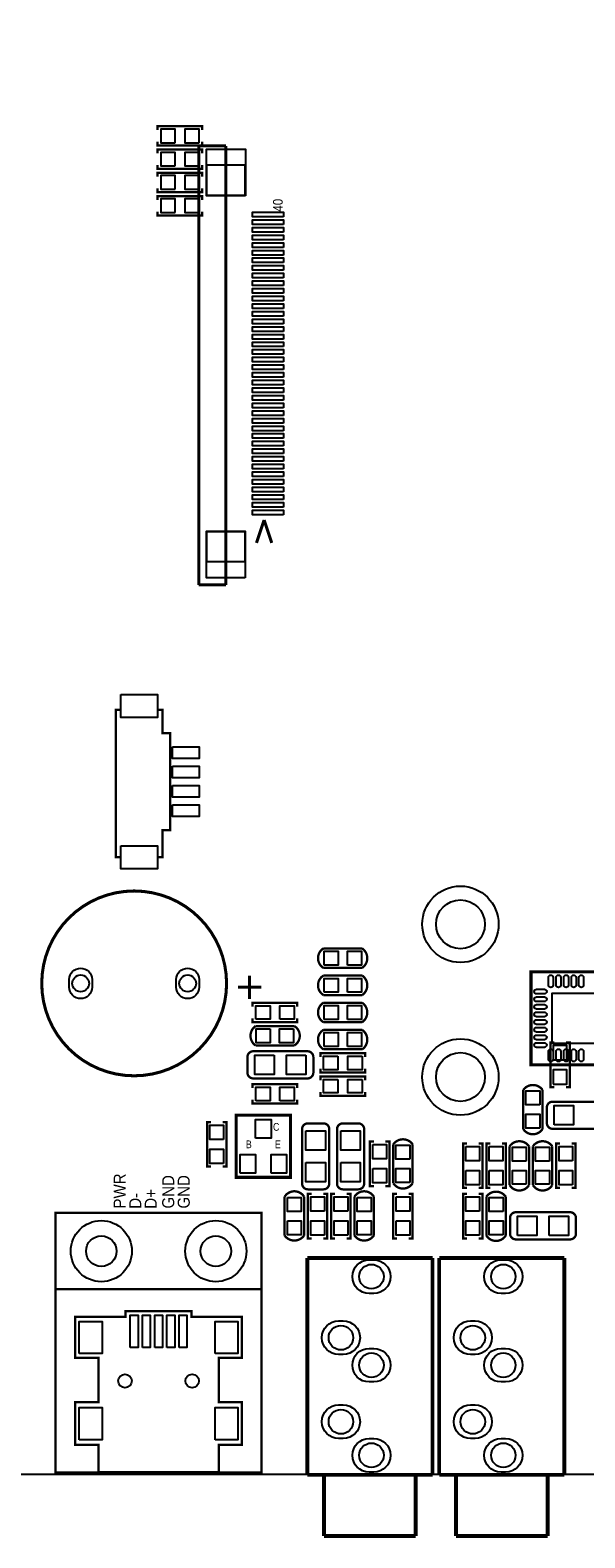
# Model space of a CAD drawing. Header units: millimetres. Extents: x -19 to 194, y -4 to 174.
# Tile 4 of 7: x 78 to 114, y -4 to 95. Entities that reach past the tile are written whole.
import ezdxf

# ---------------------------------------------------------------- set-up
doc = ezdxf.new("R2010")
doc.units = ezdxf.units.MM
doc.header["$MEASUREMENT"] = 0
doc.layers.get('0').update_dxf_attribs({"linetype": 'CONTINUOUS'})
for name, color, linetype in [('DRILL', 4, 'CONTINUOUS'), ('OUTLINE', 3, 'CONTINUOUS'), ('PADS_BOT', 8, 'CONTINUOUS'), ('PADS_TOP', 7, 'CONTINUOUS'), ('SILK_BOT', 5, 'CONTINUOUS'), ('SILK_TOP', 6, 'CONTINUOUS')]:
    doc.layers.add(name, color=color, linetype=linetype)
doc.styles.get("Standard").update_dxf_attribs({"font": 'txt', "height": 2})

# ---------------------------------------------------------------- blocks, each defined once
blk = doc.blocks.new('FIGURE_CIRCLE')
blk.add_circle((0, 0), 0.5)

msp = doc.modelspace()

# ---------------------------------------------------------------- linework, layer by layer
at = {"layer": 'OUTLINE'}
msp.add_lwpolyline([(3.999992, 0), (175.999902, 0, 0.414214), (179.999894, 3.999992), (179.999894, 126.000002, 0.414214), (175.999902, 129.999994), (3.999992, 129.999994, 0.414214), (0, 126.000002), (0, 3.999992, 0.414214)], format="xyb", close=True, dxfattribs=at)
at = {"layer": 'PADS_BOT'}
for points in [[(87.3125, 87.1855), (87.3125, 88.0745), (86.3727, 88.0745), (86.3727, 87.1855)], [(88.8873, 87.1855), (88.8873, 88.0745), (87.9475, 88.0745), (87.9475, 87.1855)], [(87.3125, 85.6615), (87.3125, 86.5505), (86.3727, 86.5505), (86.3727, 85.6615)], [(88.8873, 85.6615), (88.8873, 86.5505), (87.9475, 86.5505), (87.9475, 85.6615)], [(87.3125, 84.1375), (87.3125, 85.0265), (86.3727, 85.0265), (86.3727, 84.1375)], [(88.8873, 84.1375), (88.8873, 85.0265), (87.9475, 85.0265), (87.9475, 84.1375)], [(87.3125, 82.6135), (87.3125, 83.5025), (86.3727, 83.5025), (86.3727, 82.6135)], [(88.8873, 82.6135), (88.8873, 83.5025), (87.9475, 83.5025), (87.9475, 82.6135)], [(112.0775, 27.1145), (112.9665, 27.1145), (112.9665, 28.0543), (112.0775, 28.0543)], [(112.0775, 25.5397), (112.9665, 25.5397), (112.9665, 26.4795), (112.0775, 26.4795)]]:
    msp.add_lwpolyline(points, close=True, dxfattribs=at)
for points in [[(80.38004, 31.881051), (80.38004, 32.380949, -1), (81.880139, 32.380949), (81.880139, 31.881051, -1)], [(87.387951, 31.881051), (87.387951, 32.380949, -1), (88.888049, 32.380949), (88.888049, 31.881051, -1)], [(100.32252, 11.827383), (100.02252, 11.827383, -1), (100.02252, 14.027277), (100.32252, 14.027277, -1)], [(108.95852, 11.827383), (108.65852, 11.827383, -1), (108.65852, 14.027277), (108.95852, 14.027277, -1)], [(98.322524, 7.827391), (98.022524, 7.827391, -1), (98.022524, 10.027285), (98.322524, 10.027285, -1)], [(106.958524, 7.827391), (106.658524, 7.827391, -1), (106.658524, 10.027285), (106.958524, 10.027285, -1)], [(100.32252, 6.027547), (100.02252, 6.027547, -1), (100.02252, 8.227441), (100.32252, 8.227441, -1)], [(108.95852, 6.027547), (108.65852, 6.027547, -1), (108.65852, 8.227441), (108.95852, 8.227441, -1)], [(98.322524, 2.327529), (98.022524, 2.327529, -1), (98.022524, 4.527423), (98.322524, 4.527423, -1)], [(106.958524, 2.327529), (106.658524, 2.327529, -1), (106.658524, 4.527423), (106.958524, 4.527423, -1)], [(100.32252, 0.127381), (100.02252, 0.127381, -1), (100.02252, 2.327275), (100.32252, 2.327275, -1)], [(108.95852, 0.127381), (108.65852, 0.127381, -1), (108.65852, 2.327275), (108.95852, 2.327275, -1)]]:
    msp.add_lwpolyline(points, format="xyb", close=True, dxfattribs=at)
for centre, radius in [((105.999991, 35.999903), 2.499995), ((105.999991, 25.999897), 2.499995), ((82.482995, 14.596008), 1.999996), ((89.983005, 14.596008), 1.999996)]:
    msp.add_circle(centre, radius, dxfattribs=at)
at = {"layer": 'PADS_TOP'}
for points in [[(91.91752, 83.71332), (89.37752, 83.71332), (89.37752, 86.76132), (91.91752, 86.76132)], [(94.40926, 82.329274), (92.37726, 82.329274), (92.37726, 82.634074), (94.40926, 82.634074)], [(94.40926, 81.829148), (92.37726, 81.829148), (92.37726, 82.133948), (94.40926, 82.133948)], [(94.40926, 81.329022), (92.37726, 81.329022), (92.37726, 81.633822), (94.40926, 81.633822)], [(94.40926, 80.828896), (92.37726, 80.828896), (92.37726, 81.133696), (94.40926, 81.133696)], [(94.40926, 80.32877), (92.37726, 80.32877), (92.37726, 80.63357), (94.40926, 80.63357)], [(94.40926, 79.828644), (92.37726, 79.828644), (92.37726, 80.133444), (94.40926, 80.133444)], [(94.40926, 79.328518), (92.37726, 79.328518), (92.37726, 79.633318), (94.40926, 79.633318)], [(94.40926, 78.828392), (92.37726, 78.828392), (92.37726, 79.133192), (94.40926, 79.133192)], [(94.40926, 78.328266), (92.37726, 78.328266), (92.37726, 78.633066), (94.40926, 78.633066)], [(94.40926, 77.82814), (92.37726, 77.82814), (92.37726, 78.13294), (94.40926, 78.13294)], [(94.40926, 77.328014), (92.37726, 77.328014), (92.37726, 77.632814), (94.40926, 77.632814)], [(94.40926, 76.827888), (92.37726, 76.827888), (92.37726, 77.132688), (94.40926, 77.132688)], [(94.40926, 76.327762), (92.37726, 76.327762), (92.37726, 76.632562), (94.40926, 76.632562)], [(94.40926, 75.827636), (92.37726, 75.827636), (92.37726, 76.132436), (94.40926, 76.132436)], [(94.40926, 75.32751), (92.37726, 75.32751), (92.37726, 75.63231), (94.40926, 75.63231)], [(94.40926, 74.827384), (92.37726, 74.827384), (92.37726, 75.132184), (94.40926, 75.132184)], [(94.40926, 74.327258), (92.37726, 74.327258), (92.37726, 74.632058), (94.40926, 74.632058)], [(94.40926, 73.827132), (92.37726, 73.827132), (92.37726, 74.131932), (94.40926, 74.131932)], [(94.40926, 73.327006), (92.37726, 73.327006), (92.37726, 73.631806), (94.40926, 73.631806)], [(94.40926, 72.82688), (92.37726, 72.82688), (92.37726, 73.13168), (94.40926, 73.13168)], [(94.40926, 72.326754), (92.37726, 72.326754), (92.37726, 72.631554), (94.40926, 72.631554)], [(94.40926, 71.826628), (92.37726, 71.826628), (92.37726, 72.131428), (94.40926, 72.131428)], [(94.40926, 71.326502), (92.37726, 71.326502), (92.37726, 71.631302), (94.40926, 71.631302)], [(94.40926, 70.826376), (92.37726, 70.826376), (92.37726, 71.131176), (94.40926, 71.131176)], [(94.40926, 70.32625), (92.37726, 70.32625), (92.37726, 70.63105), (94.40926, 70.63105)], [(94.40926, 69.826124), (92.37726, 69.826124), (92.37726, 70.130924), (94.40926, 70.130924)], [(94.40926, 69.325998), (92.37726, 69.325998), (92.37726, 69.630798), (94.40926, 69.630798)], [(94.40926, 68.825872), (92.37726, 68.825872), (92.37726, 69.130672), (94.40926, 69.130672)], [(94.40926, 68.325746), (92.37726, 68.325746), (92.37726, 68.630546), (94.40926, 68.630546)], [(94.40926, 67.82562), (92.37726, 67.82562), (92.37726, 68.13042), (94.40926, 68.13042)], [(94.40926, 67.325494), (92.37726, 67.325494), (92.37726, 67.630294), (94.40926, 67.630294)], [(94.40926, 66.825368), (92.37726, 66.825368), (92.37726, 67.130168), (94.40926, 67.130168)], [(94.40926, 66.325242), (92.37726, 66.325242), (92.37726, 66.630042), (94.40926, 66.630042)], [(94.40926, 65.825116), (92.37726, 65.825116), (92.37726, 66.129916), (94.40926, 66.129916)], [(94.40926, 65.32499), (92.37726, 65.32499), (92.37726, 65.62979), (94.40926, 65.62979)], [(94.40926, 64.824864), (92.37726, 64.824864), (92.37726, 65.129664), (94.40926, 65.129664)], [(94.40926, 64.324738), (92.37726, 64.324738), (92.37726, 64.629538), (94.40926, 64.629538)], [(94.40926, 63.824612), (92.37726, 63.824612), (92.37726, 64.129412), (94.40926, 64.129412)], [(94.40926, 63.324486), (92.37726, 63.324486), (92.37726, 63.629286), (94.40926, 63.629286)], [(94.40926, 62.82436), (92.37726, 62.82436), (92.37726, 63.12916), (94.40926, 63.12916)], [(91.90482, 58.69178), (89.36482, 58.69178), (89.36482, 61.73978), (91.90482, 61.73978)], [(83.7692, 51.0413), (86.1568, 51.0413), (86.1568, 49.5427), (83.7692, 49.5427)], [(87.1347, 47.625), (88.8873, 47.625), (88.8873, 46.863), (87.1347, 46.863)], [(87.1347, 46.355), (88.8873, 46.355), (88.8873, 45.593), (87.1347, 45.593)], [(87.1347, 45.085), (88.8873, 45.085), (88.8873, 44.323), (87.1347, 44.323)], [(87.1347, 43.815), (88.8873, 43.815), (88.8873, 43.053), (87.1347, 43.053)], [(83.7692, 41.1353), (86.1568, 41.1353), (86.1568, 39.6367), (83.7692, 39.6367)], [(97.0788, 33.3248), (97.0788, 34.2392), (97.9932, 34.2392), (97.9932, 33.3248)], [(98.6028, 33.3248), (98.6028, 34.2392), (99.5172, 34.2392), (99.5172, 33.3248)], [(97.0788, 31.5468), (97.0788, 32.4612), (97.9932, 32.4612), (97.9932, 31.5468)], [(98.6028, 31.5468), (98.6028, 32.4612), (99.5172, 32.4612), (99.5172, 31.5468)], [(92.5957, 29.7815), (92.5957, 30.6705), (93.5355, 30.6705), (93.5355, 29.7815)], [(94.1705, 29.7815), (94.1705, 30.6705), (95.1103, 30.6705), (95.1103, 29.7815)], [(97.0788, 29.7688), (97.0788, 30.6832), (97.9932, 30.6832), (97.9932, 29.7688)], [(98.6028, 29.7688), (98.6028, 30.6832), (99.5172, 30.6832), (99.5172, 29.7688)], [(115.316, 31.496), (115.316, 28.194), (112.014, 28.194), (112.014, 31.496)], [(93.5482, 29.1592), (93.5482, 28.2448), (92.6338, 28.2448), (92.6338, 29.1592)], [(95.0722, 29.1592), (95.0722, 28.2448), (94.1578, 28.2448), (94.1578, 29.1592)], [(97.0788, 27.9908), (97.0788, 28.9052), (97.9932, 28.9052), (97.9932, 27.9908)], [(98.6028, 27.9908), (98.6028, 28.9052), (99.5172, 28.9052), (99.5172, 27.9908)], [(93.8022, 27.432), (93.8022, 26.162), (92.5322, 26.162), (92.5322, 27.432)], [(95.885, 27.432), (95.885, 26.162), (94.615, 26.162), (94.615, 27.432)], [(97.9805, 27.3685), (97.9805, 26.4795), (97.0407, 26.4795), (97.0407, 27.3685)], [(99.5553, 27.3685), (99.5553, 26.4795), (98.6155, 26.4795), (98.6155, 27.3685)], [(97.9805, 25.8445), (97.9805, 24.9555), (97.0407, 24.9555), (97.0407, 25.8445)], [(99.5553, 25.8445), (99.5553, 24.9555), (98.6155, 24.9555), (98.6155, 25.8445)], [(92.5957, 24.4475), (92.5957, 25.3365), (93.5355, 25.3365), (93.5355, 24.4475)], [(94.1705, 24.4475), (94.1705, 25.3365), (95.1103, 25.3365), (95.1103, 24.4475)], [(111.2012, 24.1808), (110.2868, 24.1808), (110.2868, 25.0952), (111.2012, 25.0952)], [(112.141, 22.86), (112.141, 24.13), (113.411, 24.13), (113.411, 22.86)], [(90.4875, 21.9075), (89.5985, 21.9075), (89.5985, 22.8473), (90.4875, 22.8473)], [(92.583, 21.9964), (92.583, 23.2156), (93.599, 23.2156), (93.599, 21.9964)], [(111.2012, 22.6568), (110.2868, 22.6568), (110.2868, 23.5712), (111.2012, 23.5712)], [(95.885, 22.479), (97.155, 22.479), (97.155, 21.209), (95.885, 21.209)], [(98.171, 22.479), (99.441, 22.479), (99.441, 21.209), (98.171, 21.209)], [(90.4875, 20.3327), (89.5985, 20.3327), (89.5985, 21.2725), (90.4875, 21.2725)], [(91.567, 19.7104), (91.567, 20.9296), (92.583, 20.9296), (92.583, 19.7104)], [(93.599, 19.7104), (93.599, 20.9296), (94.615, 20.9296), (94.615, 19.7104)], [(100.2665, 21.5773), (101.1555, 21.5773), (101.1555, 20.6375), (100.2665, 20.6375)], [(102.6922, 20.6248), (101.7778, 20.6248), (101.7778, 21.5392), (102.6922, 21.5392)], [(106.3625, 21.4503), (107.2515, 21.4503), (107.2515, 20.5105), (106.3625, 20.5105)], [(107.8865, 21.4503), (108.7755, 21.4503), (108.7755, 20.5105), (107.8865, 20.5105)], [(110.3122, 20.4978), (109.3978, 20.4978), (109.3978, 21.4122), (110.3122, 21.4122)], [(111.8362, 20.4978), (110.9218, 20.4978), (110.9218, 21.4122), (111.8362, 21.4122)], [(113.3475, 20.5105), (112.4585, 20.5105), (112.4585, 21.4503), (113.3475, 21.4503)], [(95.885, 20.3962), (97.155, 20.3962), (97.155, 19.1262), (95.885, 19.1262)], [(98.171, 20.3962), (99.441, 20.3962), (99.441, 19.1262), (98.171, 19.1262)], [(100.2665, 20.0025), (101.1555, 20.0025), (101.1555, 19.0627), (100.2665, 19.0627)], [(102.6922, 19.1008), (101.7778, 19.1008), (101.7778, 20.0152), (102.6922, 20.0152)], [(106.3625, 19.8755), (107.2515, 19.8755), (107.2515, 18.9357), (106.3625, 18.9357)], [(107.8865, 19.8755), (108.7755, 19.8755), (108.7755, 18.9357), (107.8865, 18.9357)], [(110.3122, 18.9738), (109.3978, 18.9738), (109.3978, 19.8882), (110.3122, 19.8882)], [(111.8362, 18.9738), (110.9218, 18.9738), (110.9218, 19.8882), (111.8362, 19.8882)], [(113.3475, 18.9357), (112.4585, 18.9357), (112.4585, 19.8755), (113.3475, 19.8755)], [(94.6658, 18.1102), (95.5802, 18.1102), (95.5802, 17.1958), (94.6658, 17.1958)], [(97.0915, 17.2085), (96.2025, 17.2085), (96.2025, 18.1483), (97.0915, 18.1483)], [(98.6155, 17.2085), (97.7265, 17.2085), (97.7265, 18.1483), (98.6155, 18.1483)], [(99.2378, 18.1102), (100.1522, 18.1102), (100.1522, 17.1958), (99.2378, 17.1958)], [(101.7905, 18.1483), (102.6795, 18.1483), (102.6795, 17.2085), (101.7905, 17.2085)], [(107.2515, 17.2085), (106.3625, 17.2085), (106.3625, 18.1483), (107.2515, 18.1483)], [(108.7882, 17.1958), (107.8738, 17.1958), (107.8738, 18.1102), (108.7882, 18.1102)], [(109.728, 15.621), (109.728, 16.891), (110.998, 16.891), (110.998, 15.621)], [(111.8108, 15.621), (111.8108, 16.891), (113.0808, 16.891), (113.0808, 15.621)], [(94.6658, 16.5862), (95.5802, 16.5862), (95.5802, 15.6718), (94.6658, 15.6718)], [(97.0915, 15.6337), (96.2025, 15.6337), (96.2025, 16.5735), (97.0915, 16.5735)], [(98.6155, 15.6337), (97.7265, 15.6337), (97.7265, 16.5735), (98.6155, 16.5735)], [(99.2378, 16.5862), (100.1522, 16.5862), (100.1522, 15.6718), (99.2378, 15.6718)], [(101.7905, 16.5735), (102.6795, 16.5735), (102.6795, 15.6337), (101.7905, 15.6337)], [(107.2515, 15.6337), (106.3625, 15.6337), (106.3625, 16.5735), (107.2515, 16.5735)], [(108.7882, 15.6718), (107.8738, 15.6718), (107.8738, 16.5862), (108.7882, 16.5862)], [(81.033595, 7.891805), (81.033595, 10.000005), (82.532195, 10.000005), (82.532195, 7.891805)], [(84.379105, 8.291805), (84.379105, 10.400005), (84.887105, 10.400005), (84.887105, 8.291805)], [(85.1789, 8.291805), (85.1789, 10.400005), (85.6869, 10.400005), (85.6869, 8.291805)], [(85.979, 8.291805), (85.979, 10.400005), (86.487, 10.400005), (86.487, 8.291805)], [(86.7791, 8.291805), (86.7791, 10.400005), (87.2871, 10.400005), (87.2871, 8.291805)], [(87.578895, 8.291805), (87.578895, 10.400005), (88.086895, 10.400005), (88.086895, 8.291805)], [(89.933805, 7.891805), (89.933805, 10.000005), (91.432405, 10.000005), (91.432405, 7.891805)], [(81.033595, 2.241804), (81.033595, 4.350004), (82.532195, 4.350004), (82.532195, 2.241804)], [(89.933805, 2.241804), (89.933805, 4.350004), (91.432405, 4.350004), (91.432405, 2.241804)]]:
    msp.add_lwpolyline(points, close=True, dxfattribs=at)
for points in [[(80.38004, 31.881051), (80.38004, 32.380949, -1), (81.880139, 32.380949), (81.880139, 31.881051, -1)], [(87.387951, 31.881051), (87.387951, 32.380949, -1), (88.888049, 32.380949), (88.888049, 31.881051, -1)], [(111.762591, 32.015989), (111.762591, 32.523989, -1), (112.067391, 32.523989), (112.067391, 32.015989, -1)], [(112.26259, 32.015989), (112.26259, 32.523989, -1), (112.56739, 32.523989), (112.56739, 32.015989, -1)], [(112.762589, 32.015989), (112.762589, 32.523989, -1), (113.067389, 32.523989), (113.067389, 32.015989, -1)], [(113.262588, 32.015989), (113.262588, 32.523989, -1), (113.567388, 32.523989), (113.567388, 32.015989, -1)], [(113.762612, 32.015989), (113.762612, 32.523989, -1), (114.067412, 32.523989), (114.067412, 32.015989, -1)], [(110.986011, 31.747409), (111.494011, 31.747409, -1), (111.494011, 31.442609), (110.986011, 31.442609, -1)], [(110.986011, 31.24741), (111.494011, 31.24741, -1), (111.494011, 30.94261), (110.986011, 30.94261, -1)], [(110.986011, 30.747411), (111.494011, 30.747411, -1), (111.494011, 30.442611), (110.986011, 30.442611, -1)], [(110.986011, 30.247412), (111.494011, 30.247412, -1), (111.494011, 29.942612), (110.986011, 29.942612, -1)], [(110.986011, 29.747388), (111.494011, 29.747388, -1), (111.494011, 29.442588), (110.986011, 29.442588, -1)], [(110.986011, 29.247389), (111.494011, 29.247389, -1), (111.494011, 28.942589), (110.986011, 28.942589, -1)], [(110.986011, 28.74739), (111.494011, 28.74739, -1), (111.494011, 28.44259), (110.986011, 28.44259, -1)], [(110.986011, 28.247391), (111.494011, 28.247391, -1), (111.494011, 27.942591), (110.986011, 27.942591, -1)], [(111.762591, 27.166011), (111.762591, 27.674011, -1), (112.067391, 27.674011), (112.067391, 27.166011, -1)], [(112.26259, 27.166011), (112.26259, 27.674011, -1), (112.56739, 27.674011), (112.56739, 27.166011, -1)], [(112.762589, 27.166011), (112.762589, 27.674011, -1), (113.067389, 27.674011), (113.067389, 27.166011, -1)], [(113.262588, 27.166011), (113.262588, 27.674011, -1), (113.567388, 27.674011), (113.567388, 27.166011, -1)], [(113.762612, 27.166011), (113.762612, 27.674011, -1), (114.067412, 27.674011), (114.067412, 27.166011, -1)], [(100.32252, 11.827383), (100.02252, 11.827383, -1), (100.02252, 14.027277), (100.32252, 14.027277, -1)], [(108.95852, 11.827383), (108.65852, 11.827383, -1), (108.65852, 14.027277), (108.95852, 14.027277, -1)], [(98.322524, 7.827391), (98.022524, 7.827391, -1), (98.022524, 10.027285), (98.322524, 10.027285, -1)], [(106.958524, 7.827391), (106.658524, 7.827391, -1), (106.658524, 10.027285), (106.958524, 10.027285, -1)], [(100.32252, 6.027547), (100.02252, 6.027547, -1), (100.02252, 8.227441), (100.32252, 8.227441, -1)], [(108.95852, 6.027547), (108.65852, 6.027547, -1), (108.65852, 8.227441), (108.95852, 8.227441, -1)], [(98.322524, 2.327529), (98.022524, 2.327529, -1), (98.022524, 4.527423), (98.322524, 4.527423, -1)], [(106.958524, 2.327529), (106.658524, 2.327529, -1), (106.658524, 4.527423), (106.958524, 4.527423, -1)], [(100.32252, 0.127381), (100.02252, 0.127381, -1), (100.02252, 2.327275), (100.32252, 2.327275, -1)], [(108.95852, 0.127381), (108.65852, 0.127381, -1), (108.65852, 2.327275), (108.95852, 2.327275, -1)]]:
    msp.add_lwpolyline(points, format="xyb", close=True, dxfattribs=at)
for centre, radius in [((105.999991, 35.999903), 2.499995), ((105.999991, 25.999897), 2.499995), ((82.482995, 14.596008), 1.999996), ((89.983005, 14.596008), 1.999996)]:
    msp.add_circle(centre, radius, dxfattribs=at)
at = {"layer": 'SILK_BOT', "const_width": 0.1524}
for points in [[(89.0905, 88.011), (89.0905, 88.265), (86.1695, 88.265), (86.1695, 88.011)], [(89.0905, 87.249), (89.0905, 86.995), (86.1695, 86.995), (86.1695, 87.249)], [(89.0905, 86.487), (89.0905, 86.741), (86.1695, 86.741), (86.1695, 86.487)], [(89.0905, 85.725), (89.0905, 85.471), (86.1695, 85.471), (86.1695, 85.725)], [(89.0905, 84.963), (89.0905, 85.217), (86.1695, 85.217), (86.1695, 84.963)], [(89.0905, 84.201), (89.0905, 83.947), (86.1695, 83.947), (86.1695, 84.201)], [(89.0905, 83.439), (89.0905, 83.693), (86.1695, 83.693), (86.1695, 83.439)], [(89.0905, 82.677), (89.0905, 82.423), (86.1695, 82.423), (86.1695, 82.677)], [(112.141, 25.3365), (111.887, 25.3365), (111.887, 28.2575), (112.141, 28.2575)], [(112.903, 25.3365), (113.157, 25.3365), (113.157, 28.2575), (112.903, 28.2575)]]:
    msp.add_lwpolyline(points, dxfattribs=at)
at = {"layer": 'SILK_TOP'}
for points, const_width in [([(90.640916, 86.976966), (88.865964, 86.976966)], 0.2032), ([(88.865964, 58.22696), (88.865964, 86.976966)], 0.2032), ([(90.640916, 58.22696), (90.640916, 86.976966)], 0.2032), ([(92.640912, 60.977018), (93.141038, 62.476888)], 0.199898), ([(93.64091, 60.977018), (93.141038, 62.476888)], 0.199898), ([(90.640916, 58.22696), (88.865964, 58.22696)], 0.2032), ([(83.693, 40.386), (83.439, 40.386), (83.439, 50.038), (83.693, 50.038)], 0.1524), ([(86.233, 50.038), (86.487, 50.038), (86.487, 48.514), (86.995, 48.514), (86.995, 42.164), (86.487, 42.164), (86.487, 40.386), (86.233, 40.386)], 0.1524), ([(92.194101, 31.115), (92.194101, 32.639)], 0.2032), ([(91.432101, 31.877), (92.956101, 31.877)], 0.2032), ([(92.3925, 30.607), (92.3925, 30.861), (95.3135, 30.861), (95.3135, 30.607)], 0.1524), ([(92.3925, 29.845), (92.3925, 29.591), (95.3135, 29.591), (95.3135, 29.845)], 0.1524), ([(95.9866, 27.686), (92.4306, 27.686)], 0.1524), ([(99.7585, 27.305), (99.7585, 27.559), (96.8375, 27.559), (96.8375, 27.305)], 0.1524), ([(92.4306, 25.908), (95.9866, 25.908)], 0.1524), ([(99.7585, 26.543), (99.7585, 26.289), (96.8375, 26.289), (96.8375, 26.543)], 0.1524), ([(99.7585, 25.781), (99.7585, 26.035), (96.8375, 26.035), (96.8375, 25.781)], 0.1524), ([(92.3925, 25.273), (92.3925, 25.527), (95.3135, 25.527), (95.3135, 25.273)], 0.1524), ([(99.7585, 25.019), (99.7585, 24.765), (96.8375, 24.765), (96.8375, 25.019)], 0.1524), ([(92.3925, 24.511), (92.3925, 24.257), (95.3135, 24.257), (95.3135, 24.511)], 0.1524), ([(115.5954, 24.384), (112.0394, 24.384)], 0.1524), ([(89.662, 20.1295), (89.408, 20.1295), (89.408, 23.0505), (89.662, 23.0505)], 0.1524), ([(90.424, 20.1295), (90.678, 20.1295), (90.678, 23.0505), (90.424, 23.0505)], 0.1524), ([(95.631, 22.5806), (95.631, 19.0246)], 0.1524), ([(97.409, 19.0246), (97.409, 22.5806)], 0.1524), ([(97.917, 22.5806), (97.917, 19.0246)], 0.1524), ([(99.695, 19.0246), (99.695, 22.5806)], 0.1524), ([(100.33, 21.7805), (100.076, 21.7805), (100.076, 18.8595), (100.33, 18.8595)], 0.1524), ([(101.092, 21.7805), (101.346, 21.7805), (101.346, 18.8595), (101.092, 18.8595)], 0.1524), ([(106.426, 21.6535), (106.172, 21.6535), (106.172, 18.7325), (106.426, 18.7325)], 0.1524), ([(107.188, 21.6535), (107.442, 21.6535), (107.442, 18.7325), (107.188, 18.7325)], 0.1524), ([(107.95, 21.6535), (107.696, 21.6535), (107.696, 18.7325), (107.95, 18.7325)], 0.1524), ([(108.712, 21.6535), (108.966, 21.6535), (108.966, 18.7325), (108.712, 18.7325)], 0.1524), ([(112.0394, 22.606), (115.5954, 22.606)], 0.1524), ([(112.522, 18.7325), (112.268, 18.7325), (112.268, 21.6535), (112.522, 21.6535)], 0.1524), ([(113.284, 18.7325), (113.538, 18.7325), (113.538, 21.6535), (113.284, 21.6535)], 0.1524), ([(96.266, 15.4305), (96.012, 15.4305), (96.012, 18.3515), (96.266, 18.3515)], 0.1524), ([(97.028, 15.4305), (97.282, 15.4305), (97.282, 18.3515), (97.028, 18.3515)], 0.1524), ([(97.79, 15.4305), (97.536, 15.4305), (97.536, 18.3515), (97.79, 18.3515)], 0.1524), ([(98.552, 15.4305), (98.806, 15.4305), (98.806, 18.3515), (98.552, 18.3515)], 0.1524), ([(101.854, 18.3515), (101.6, 18.3515), (101.6, 15.4305), (101.854, 15.4305)], 0.1524), ([(102.616, 18.3515), (102.87, 18.3515), (102.87, 15.4305), (102.616, 15.4305)], 0.1524), ([(106.426, 15.4305), (106.172, 15.4305), (106.172, 18.3515), (106.426, 18.3515)], 0.1524), ([(107.188, 15.4305), (107.442, 15.4305), (107.442, 18.3515), (107.188, 18.3515)], 0.1524), ([(113.1824, 17.145), (109.6264, 17.145)], 0.1524), ([(109.6264, 15.367), (113.1824, 15.367)], 0.1524), ([(95.971868, 14.148562), (104.172004, 14.148562)], 0.254), ([(95.971868, -0.051308), (95.971868, 14.148562)], 0.254), ([(104.172004, -0.051308), (104.172004, 14.148562)], 0.254), ([(104.607868, 14.148562), (112.808004, 14.148562)], 0.254), ([(104.607868, -0.051308), (104.607868, 14.148562)], 0.254), ([(112.808004, -0.051308), (112.808004, 14.148562)], 0.254), ([(79.483001, 12.095988), (92.982999, 12.095988)], 0.1524), ([(95.971868, -0.051308), (104.172004, -0.051308)], 0.254), ([(97.071942, -4.0513), (97.071942, -0.051308)], 0.254), ([(103.07193, -4.0513), (103.07193, -0.051308)], 0.254), ([(104.607868, -0.051308), (112.808004, -0.051308)], 0.254), ([(105.707942, -4.0513), (105.707942, -0.051308)], 0.254), ([(111.70793, -4.0513), (111.70793, -0.051308)], 0.254), ([(97.071942, -4.0513), (103.07193, -4.0513)], 0.254), ([(105.707942, -4.0513), (111.70793, -4.0513)], 0.254)]:
    msp.add_lwpolyline(points, dxfattribs=dict(at, const_width=const_width))
for points in [[(91.891104, 83.727036), (89.390982, 83.727036), (89.390982, 85.727032), (91.891104, 85.727032)], [(91.891104, 59.727084), (89.390982, 59.727084), (89.390982, 61.72708), (91.891104, 61.72708)]]:
    msp.add_lwpolyline(points, close=True, dxfattribs=at)
for points, const_width in [([(90.685899, 32.131, 1), (78.582291, 32.131, 1)], 0.199898), ([(97.028, 34.417), (99.568, 34.417, -0.520877), (99.568, 33.147), (97.028, 33.147, -0.559817)], 0.1524), ([(97.028, 32.639), (99.568, 32.639, -0.520877), (99.568, 31.369), (97.028, 31.369, -0.559817)], 0.1524), ([(97.028, 30.861), (99.568, 30.861, -0.520877), (99.568, 29.591), (97.028, 29.591, -0.559817)], 0.1524), ([(95.123, 28.067), (92.583, 28.067, -0.520877), (92.583, 29.337), (95.123, 29.337, -0.559817)], 0.1524), ([(97.028, 29.083), (99.568, 29.083, -0.520877), (99.568, 27.813), (97.028, 27.813, -0.559817)], 0.1524), ([(110.109, 22.606), (110.109, 25.146, -0.520877), (111.379, 25.146), (111.379, 22.606, -0.559817)], 0.1524), ([(101.6, 19.05), (101.6, 21.59, -0.520877), (102.87, 21.59), (102.87, 19.05, -0.559817)], 0.1524), ([(109.22, 18.923), (109.22, 21.463, -0.520877), (110.49, 21.463), (110.49, 18.923, -0.559817)], 0.1524), ([(110.744, 18.923), (110.744, 21.463, -0.520877), (112.014, 21.463), (112.014, 18.923, -0.559817)], 0.1524), ([(95.758, 18.161), (95.758, 15.621, -0.520877), (94.488, 15.621), (94.488, 18.161, -0.559817)], 0.1524), ([(100.33, 18.161), (100.33, 15.621, -0.520877), (99.06, 15.621), (99.06, 18.161, -0.559817)], 0.1524), ([(107.696, 15.621), (107.696, 18.161, -0.520877), (108.966, 18.161), (108.966, 15.621, -0.559817)], 0.1524)]:
    msp.add_lwpolyline(points, format="xyb", close=True, dxfattribs=dict(at, const_width=const_width))
for points, const_width in [([(115.951, 32.893), (110.617, 32.893), (110.617, 26.797), (115.951, 26.797), (116.713, 27.559), (116.713, 32.893)], 0.2032), ([(91.313, 23.495), (91.313, 19.431), (94.869, 19.431), (94.869, 23.495)], 0.2032), ([(79.483001, 0.096012), (92.982999, 0.096012), (92.982999, 17.096003), (79.483001, 17.096003)], 0.1524), ([(80.772, 10.287), (84.074, 10.287), (84.074, 10.668), (88.392, 10.668), (88.392, 10.287), (91.694, 10.287), (91.694, 7.62), (90.17, 7.62), (90.17, 4.699), (91.694, 4.699), (91.694, 1.905), (90.17, 1.905), (90.17, 0.127), (82.296, 0.127), (82.296, 1.905), (80.772, 1.905), (80.772, 4.699), (82.296, 4.699), (82.296, 7.62), (80.772, 7.62)], 0.1524)]:
    msp.add_lwpolyline(points, close=True, dxfattribs=dict(at, const_width=const_width))
at = {"layer": 'SILK_TOP', "const_width": 0.1524}
for points in [[(92.4306, 25.908, -0.414214), (92.0496, 26.289), (92.0496, 27.305, -0.414214), (92.4306, 27.686)], [(95.9866, 27.686, -0.414214), (96.3676, 27.305), (96.3676, 26.289, -0.414214), (95.9866, 25.908)], [(112.0394, 22.606, -0.414214), (111.6584, 22.987), (111.6584, 24.003, -0.414214), (112.0394, 24.384)], [(95.631, 22.5806, -0.414214), (96.012, 22.9616), (97.028, 22.9616, -0.414214), (97.409, 22.5806)], [(97.917, 22.5806, -0.414214), (98.298, 22.9616), (99.314, 22.9616, -0.414214), (99.695, 22.5806)], [(97.409, 19.0246, -0.414214), (97.028, 18.6436), (96.012, 18.6436, -0.414214), (95.631, 19.0246)], [(99.695, 19.0246, -0.414214), (99.314, 18.6436), (98.298, 18.6436, -0.414214), (97.917, 19.0246)], [(109.6264, 15.367, -0.414214), (109.2454, 15.748), (109.2454, 16.764, -0.414214), (109.6264, 17.145)], [(113.1824, 17.145, -0.414214), (113.5634, 16.764), (113.5634, 15.748, -0.414214), (113.1824, 15.367)]]:
    msp.add_lwpolyline(points, format="xyb", dxfattribs=at)

# ---------------------------------------------------------------- block references
at = {"layer": 'DRILL'}
for p, xscale, yscale in [((105.999991, 35.999903), 3.199892, 3.199892), ((81.130089, 32.131), 1.100099, 1.100099), ((88.138, 32.131), 1.100099, 1.100099), ((105.999991, 25.999897), 3.199892, 3.199892), ((82.482995, 14.596008), 1.999996, 1.999996), ((89.983005, 14.596008), 1.999996, 1.999996), ((100.17252, 12.92733), 1.599895, 1.599895), ((108.80852, 12.92733), 1.599895, 1.599895), ((98.172524, 8.927338), 1.599895, 1.599895), ((106.808524, 8.927338), 1.599895, 1.599895), ((100.17252, 7.127494), 1.599895, 1.599895), ((108.80852, 7.127494), 1.599895, 1.599895), ((84.033106, 6.096), 0.889, 0.889), ((88.432894, 6.096), 0.889, 0.889), ((98.172524, 3.427476), 1.599895, 1.599895), ((106.808524, 3.427476), 1.599895, 1.599895), ((100.17252, 1.227328), 1.599895, 1.599895), ((108.80852, 1.227328), 1.599895, 1.599895)]:
    msp.add_blockref('FIGURE_CIRCLE', p, dxfattribs=dict(at, xscale=xscale, yscale=yscale))

# ---------------------------------------------------------------- texts
at = {"layer": 'SILK_TOP'}
for s, height, width, p in [('40', 0.635, 0.88, (94.361, 82.677)), ('PWR', 0.7874, 0.935484, (84.082484, 17.3863)), ('GND', 0.7874, 0.935484, (87.257484, 17.3863)), ('GND', 0.7874, 0.935484, (88.273484, 17.3863)), ('D-', 0.7874, 0.935484, (85.098484, 17.3736)), ('D+', 0.7874, 0.935484, (86.114484, 17.3736))]:
    msp.add_text(s, height=height, rotation=90, dxfattribs=dict(at, width=width)).set_placement(p)
at = {"layer": 'SILK_TOP', "width": 0.85}
for s, p in [('C', (93.726, 22.479)), ('B', (91.948, 21.336)), ('E', (93.853, 21.336))]:
    msp.add_text(s, height=0.508, dxfattribs=at).set_placement(p)

doc.saveas('drawing.dxf')
